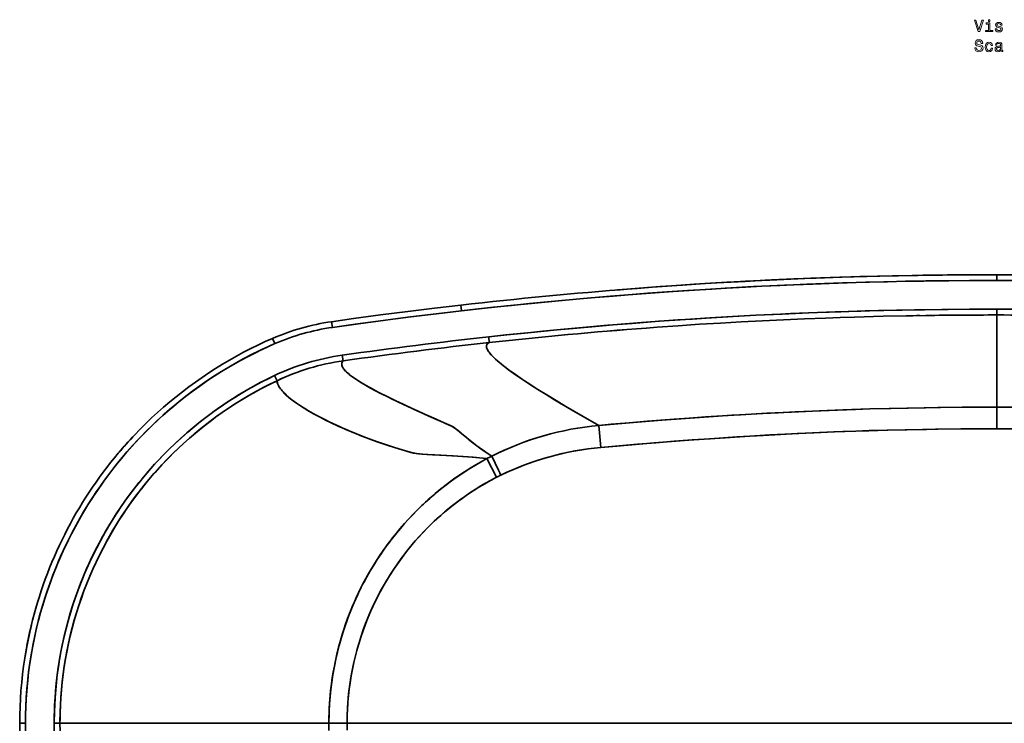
# Model space of a CAD drawing. Extents: x -255 to 3113, y -191 to 2291.
# Tile 2 of 6: x -255 to 601, y 420 to 1032. Entities that reach past the tile are written whole.
import ezdxf

# ---------------------------------------------------------------- set-up
doc = ezdxf.new("R2010")
doc.units = 0

msp = doc.modelspace()

# ---------------------------------------------------------------- linework, layer by layer
at = {"color": 7, "lineweight": 35, "ltscale": 0.125}
for p, q in [((594.5, 805.49), (594.5, 810.49)), ((594.5, 805.49), (594.5, 810.49)), ((16.51, 764.7), (15.81, 769.65)), ((16.51, 764.7), (15.81, 769.65))]:
    msp.add_line(p, q, dxfattribs=at)
at = {"color": 7, "lineweight": 35, "ltscale": 0.124999}
for p, q in [((128.93, 779.11), (128.36, 784.07)), ((128.93, 779.11), (128.36, 784.07)), ((-33.46, 750.6), (-35.45, 755.19))]:
    msp.add_line(p, q, dxfattribs=at)
at = {"color": 7, "lineweight": 35, "ltscale": 0.124998}
msp.add_line((594.5, 775.49), (594.5, 780.49), dxfattribs=at)
msp.add_line((594.5, 775.49), (594.5, 780.49), dxfattribs=at)
at = {"color": 7, "lineweight": 35}
for p, q in [((594.5, 775.49), (594.5, 695.34)), ((594.5, 775.49), (594.5, 695.34)), ((-220.44, 420.5), (13.48, 420.5)), ((-220.44, 420.5), (13.48, 420.5)), ((29.29, 420.5), (1159.71, 420.5)), ((1159.71, 420.5), (29.29, 420.5))]:
    msp.add_line(p, q, dxfattribs=at)
at = {"color": 7, "lineweight": 35, "ltscale": 0.124994}
for p, q in [((-33.46, 750.6), (-35.45, 755.19)), ((-250.48, 420.5), (-255.47, 420.5)), ((-250.48, 420.5), (-255.47, 420.5))]:
    msp.add_line(p, q, dxfattribs=at)
at = {"color": 7, "lineweight": 35, "ltscale": 0.124921}
msp.add_line((153.01, 751.54), (152.47, 756.51), dxfattribs=at)
msp.add_line((153.01, 751.54), (152.47, 756.51), dxfattribs=at)
at = {"color": 7, "lineweight": 35, "ltscale": 0.124483}
msp.add_line((25.78, 735.59), (25.08, 740.52), dxfattribs=at)
at = {"color": 7, "lineweight": 35, "ltscale": 0.124482}
msp.add_line((25.08, 740.52), (25.78, 735.59), dxfattribs=at)
at = {"color": 7, "lineweight": 35, "ltscale": 0.124501}
msp.add_line((-31.6, 718.38), (-33.73, 722.88), dxfattribs=at)
at = {"color": 7, "lineweight": 35, "ltscale": 0.124502}
msp.add_line((-31.6, 718.38), (-33.73, 722.88), dxfattribs=at)
at = {"color": 7, "lineweight": 35, "ltscale": 0.470345}
msp.add_line((594.5, 695.34), (594.5, 676.53), dxfattribs=at)
msp.add_line((594.5, 695.34), (594.5, 676.53), dxfattribs=at)
at = {"color": 7, "lineweight": 35, "ltscale": 0.482739}
msp.add_line((248.12, 679.54), (249.87, 660.31), dxfattribs=at)
msp.add_line((248.12, 679.54), (249.87, 660.31), dxfattribs=at)
at = {"color": 7, "lineweight": 35, "ltscale": 0.455187}
msp.add_line((159.26, 634.43), (150.92, 650.62), dxfattribs=at)
at = {"color": 7, "lineweight": 35, "ltscale": 0.455194}
msp.add_line((150.92, 650.62), (159.26, 634.43), dxfattribs=at)
at = {"color": 7, "lineweight": 35, "ltscale": 0.124965}
msp.add_line((-220.44, 420.5), (-225.44, 420.5), dxfattribs=at)
msp.add_line((-220.44, 420.5), (-225.44, 420.5), dxfattribs=at)
at = {"color": 7, "lineweight": 35, "ltscale": 0.395374}
msp.add_line((13.48, 420.5), (29.29, 420.5), dxfattribs=at)
msp.add_line((13.48, 420.5), (29.29, 420.5), dxfattribs=at)
at = {"color": 7, "lineweight": 13}
for points in [[(581.34, 1031.88), (578.84, 1023.37), (576.26, 1031.88), (574.89, 1031.88), (578.12, 1021.87), (579.56, 1021.87), (582.71, 1031.88)], [(588.4, 1022.93), (588.4, 1029.35), (585.15, 1029.35), (585.15, 1028.27), (587.14, 1028.27), (587.14, 1022.93), (584.54, 1022.93), (584.54, 1021.87), (591.03, 1021.87), (591.03, 1022.93)], [(588.45, 1032.21), (587.11, 1032.21), (587.11, 1030.77), (588.45, 1030.77)], [(596.99, 1026.38), (595.77, 1026.67), (594.86, 1027), (594.56, 1027.68), (594.64, 1028.15), (594.95, 1028.5), (595.44, 1028.71), (596.14, 1028.8), (596.82, 1028.71), (597.35, 1028.45), (597.7, 1028.06), (597.84, 1027.55), (599.08, 1027.55), (599.08, 1027.57), (598.87, 1028.51), (598.28, 1029.25), (597.35, 1029.71), (596.14, 1029.88), (594.92, 1029.71), (594.02, 1029.23), (593.46, 1028.53), (593.29, 1027.63), (593.42, 1026.77), (593.82, 1026.16), (594.49, 1025.73), (595.45, 1025.43), (596.86, 1025.08), (597.73, 1024.72), (597.96, 1024.43), (598.04, 1024), (597.91, 1023.47), (597.57, 1023.06), (597.01, 1022.81), (596.26, 1022.72), (595.47, 1022.81), (594.89, 1023.11), (594.5, 1023.6), (594.34, 1024.28), (593.12, 1024.28), (593.32, 1023.12), (593.91, 1022.29), (594.85, 1021.78), (596.14, 1021.59), (597.5, 1021.78), (598.49, 1022.29), (599.1, 1023.09), (599.31, 1024.15), (599.15, 1025.05), (598.71, 1025.67), (597.97, 1026.08)], [(576.56, 1007.89), (575.25, 1007.89), (575.54, 1006.36), (576.26, 1005.24), (577.37, 1004.56), (578.87, 1004.32), (580.35, 1004.55), (581.46, 1005.18), (582.17, 1006.18), (582.43, 1007.49), (582.21, 1008.67), (581.6, 1009.43), (580.62, 1009.94), (579.31, 1010.31), (578.19, 1010.59), (577.45, 1010.9), (577.04, 1011.36), (576.91, 1012.08), (577.04, 1012.73), (577.41, 1013.22), (577.99, 1013.55), (578.78, 1013.67), (579.59, 1013.53), (580.22, 1013.14), (580.64, 1012.49), (580.84, 1011.61), (582.15, 1011.61), (582.15, 1011.64), (581.92, 1012.99), (581.24, 1014), (580.18, 1014.64), (578.74, 1014.85), (577.44, 1014.64), (576.43, 1014.03), (575.78, 1013.09), (575.55, 1011.88), (575.74, 1010.8), (576.29, 1010.07), (577.15, 1009.58), (578.33, 1009.2), (579.5, 1008.87), (580.38, 1008.55), (580.91, 1008.09), (581.1, 1007.34), (580.93, 1006.58), (580.48, 1006), (579.8, 1005.64), (578.92, 1005.53), (577.94, 1005.69), (577.19, 1006.15), (576.72, 1006.9)], [(589.46, 1009.76), (590.71, 1009.76), (590.45, 1010.92), (589.83, 1011.83), (588.87, 1012.39), (587.61, 1012.6), (586.23, 1012.32), (585.18, 1011.51), (584.51, 1010.2), (584.28, 1008.44), (584.5, 1006.7), (585.15, 1005.4), (586.17, 1004.59), (587.57, 1004.32), (588.81, 1004.53), (589.77, 1005.14), (590.44, 1006.09), (590.72, 1007.36), (589.51, 1007.36), (589.3, 1006.55), (588.89, 1005.95), (588.32, 1005.57), (587.61, 1005.46), (586.73, 1005.64), (586.1, 1006.22), (585.71, 1007.16), (585.58, 1008.48), (585.71, 1009.78), (586.11, 1010.72), (586.76, 1011.29), (587.61, 1011.49), (588.36, 1011.36), (588.92, 1011.03), (589.3, 1010.49)], [(597.8, 1005.6), (597.8, 1005.56), (597.87, 1005.07), (598.09, 1004.72), (599, 1004.45), (599.7, 1004.56), (599.7, 1005.54), (599.4, 1005.5), (599, 1005.69), (598.92, 1006.26), (598.92, 1010.27), (598.75, 1011.29), (598.25, 1012.01), (597.37, 1012.45), (596.13, 1012.6), (594.92, 1012.43), (594.02, 1011.94), (593.46, 1011.18), (593.28, 1010.17), (593.28, 1010.08), (594.41, 1010.08), (594.51, 1010.69), (594.83, 1011.12), (595.35, 1011.38), (596.09, 1011.48), (596.79, 1011.41), (597.3, 1011.19), (597.6, 1010.82), (597.7, 1010.3), (597.64, 1009.69), (597.41, 1009.39), (596.83, 1009.25), (595.75, 1009.13), (594.51, 1008.87), (593.64, 1008.41), (593.12, 1007.69), (592.96, 1006.62), (593.1, 1005.67), (593.55, 1004.97), (594.27, 1004.52), (595.26, 1004.36), (596.6, 1004.66)], [(597.66, 1007.3), (597.48, 1006.55), (597.02, 1005.98), (596.33, 1005.6), (595.48, 1005.47), (594.93, 1005.54), (594.54, 1005.77), (594.3, 1006.18), (594.23, 1006.74), (594.28, 1007.24), (594.51, 1007.6), (595.44, 1008.01), (596.6, 1008.18), (597.66, 1008.53)]]:
    msp.add_lwpolyline(points, close=True, dxfattribs=at)
at = {"color": 7, "lineweight": 35}
for points in [[(594.5, 805.49), (570.56, 805.42), (546.68, 805.22), (530.85, 805.01), (515.04, 804.75), (499.35, 804.42), (483.66, 804.04), (460.21, 803.35), (452.44, 803.09), (429.07, 802.23), (405.67, 801.23), (390.15, 800.49), (375.81, 799.75), (359.31, 798.84), (336.09, 797.44), (312.79, 795.91), (297.24, 794.81), (281.66, 793.65), (258.33, 791.8), (234.95, 789.81), (219.3, 788.4), (203.62, 786.93), (187.95, 785.4), (172.24, 783.81), (156.59, 782.16), (140.85, 780.45), (128.93, 779.11)], [(128.93, 779.11), (146.72, 781.09), (168.19, 783.39), (189.73, 785.58), (213.1, 787.83), (231.76, 789.52), (241.22, 790.35), (260.64, 791.99), (270.62, 792.79), (290.64, 794.32), (303.23, 795.24), (325.26, 796.75), (346.42, 798.08), (358.21, 798.78), (382.93, 800.12), (397.07, 800.82), (409.78, 801.41), (434.33, 802.43), (448.6, 802.96), (464.34, 803.48), (480.16, 803.94), (496.01, 804.34), (518.54, 804.81), (532.62, 805.04), (552.74, 805.29), (572.4, 805.43), (594.5, 805.49)], [(264.39, 797.31), (281.63, 798.66), (294.63, 799.63), (307.67, 800.57), (331.28, 802.15), (350.83, 803.36), (375.55, 804.74), (393.01, 805.63), (407.31, 806.31), (432.63, 807.37), (457.78, 808.27), (480.82, 808.96), (504.95, 809.55), (525.82, 809.94)], [(264.45, 797.31), (284.65, 798.89), (298.16, 799.89), (311.71, 800.85), (336.38, 802.47), (349.94, 803.3), (362.89, 804.05), (375.86, 804.76), (396.97, 805.83), (421.43, 806.92), (432.95, 807.38), (451.8, 808.07), (475.18, 808.81), (490.63, 809.22), (508.94, 809.63), (532.65, 810.04), (556.39, 810.32), (570.99, 810.43)], [(275.98, 798.23), (301.73, 800.15), (321.1, 801.5), (340.33, 802.75), (359.52, 803.9), (379.01, 804.97), (398.33, 805.94), (417.9, 806.81), (437.29, 807.59), (459.17, 808.34), (481.34, 808.99), (503.71, 809.52), (525.8, 809.94)], [(620.09, 805.42), (594.5, 805.49)], [(594.5, 805.49), (615.51, 805.44)], [(128.36, 784.07), (105.27, 781.38), (82.04, 778.53), (58.48, 775.5), (34.81, 772.31), (15.81, 769.65)], [(594.5, 780.49), (572.68, 780.44), (552.07, 780.29), (531.56, 780.04), (512.18, 779.71), (496.03, 779.37), (479.93, 778.96), (458.61, 778.32), (438.33, 777.61), (414.85, 776.65), (406.3, 776.27), (384.95, 775.23), (365.12, 774.16), (341.7, 772.77), (329.31, 771.98), (316.91, 771.14), (301.14, 770.03), (285.42, 768.86), (260.77, 766.9), (245.29, 765.59), (226.07, 763.88), (212.08, 762.58), (189.45, 760.38), (167.43, 758.11), (152.47, 756.51)], [(152.47, 756.51), (168.17, 758.19), (183.82, 759.81), (199.45, 761.36), (215.06, 762.86), (230.73, 764.3), (256.06, 766.5), (277.35, 768.23), (300.45, 769.98), (323.68, 771.6), (344.78, 772.96), (369.59, 774.41), (384.85, 775.22), (407.82, 776.34), (430.81, 777.32), (453.68, 778.16), (476.13, 778.85), (491.65, 779.26), (507.24, 779.61), (522.89, 779.9), (546.7, 780.23), (570.61, 780.43), (594.5, 780.49)], [(594.5, 780.49), (615.58, 780.44), (636.57, 780.29), (661.8, 779.97), (683.1, 779.58), (697.64, 779.26), (712.12, 778.88), (734.27, 778.19), (744.16, 777.85), (769.17, 776.87), (783.93, 776.21), (801.26, 775.37), (818.54, 774.46), (841.84, 773.11), (864.92, 771.63), (879.14, 770.65), (893.32, 769.63), (917.51, 767.77), (941.75, 765.76), (960.63, 764.09), (979.15, 762.37), (997.58, 760.57), (1020.65, 758.21), (1036.53, 756.51)], [(594.5, 780.49), (610.74, 780.46)], [(128.93, 779.11), (106.93, 776.54), (84.87, 773.84), (71.36, 772.13), (53.9, 769.85), (36.41, 767.48), (16.51, 764.7)], [(16.51, 764.7), (39.29, 767.88), (56.31, 770.17), (73.3, 772.38), (84.56, 773.8), (106.78, 776.52), (128.93, 779.11)], [(546.14, 775.22), (520.99, 774.87), (495.65, 774.36), (470.63, 773.69), (458.1, 773.3), (445.46, 772.87), (427.13, 772.17), (408.85, 771.38), (390.47, 770.5), (372.2, 769.55), (354.06, 768.51), (335.71, 767.38), (317.33, 766.16), (299, 764.86), (289.46, 764.15)], [(-35.45, 755.19), (-41.86, 752.34), (-48.22, 749.37), (-54.52, 746.27), (-60.76, 743.05), (-66.94, 739.72), (-73.06, 736.26), (-79.11, 732.68), (-85.1, 728.99), (-91.01, 725.18), (-96.86, 721.26), (-102.63, 717.22), (-108.32, 713.07), (-113.93, 708.81), (-119.46, 704.45), (-124.9, 699.98), (-130.25, 695.41), (-135.52, 690.73), (-140.69, 685.96), (-145.76, 681.09), (-150.75, 676.12), (-155.63, 671.06), (-160.42, 665.89), (-165.12, 660.64), (-169.71, 655.29), (-173.09, 651.22), (-176.41, 647.1), (-179.67, 642.93), (-182.87, 638.71), (-186.01, 634.45), (-189.09, 630.14), (-192.1, 625.79), (-195.05, 621.39), (-197.94, 616.96), (-200.76, 612.48), (-203.52, 607.96), (-206.21, 603.4), (-208.83, 598.8), (-211.39, 594.16), (-213.89, 589.48), (-216.31, 584.77), (-218.67, 580.01), (-220.96, 575.23), (-223.18, 570.4), (-225.33, 565.54), (-227.41, 560.65), (-229.42, 555.73), (-231.36, 550.78), (-233.23, 545.81), (-235.02, 540.81), (-236.74, 535.78), (-238.38, 530.73), (-239.95, 525.66), (-241.45, 520.56), (-242.87, 515.44), (-244.22, 510.3), (-245.5, 505.14), (-247.08, 498.22), (-248.53, 491.27), (-249.84, 484.29), (-251.02, 477.27), (-252.06, 470.23), (-252.96, 463.17), (-253.73, 456.09), (-254.36, 448.99), (-254.85, 441.88), (-255.2, 434.76), (-255.41, 427.63), (-255.48, 420.5)], [(-33.46, 750.6), (-40.32, 747.55), (-47.11, 744.35), (-53.83, 741.02), (-60.48, 737.54), (-67.06, 733.93), (-73.57, 730.17), (-79.99, 726.29), (-86.34, 722.26), (-92.6, 718.11), (-98.78, 713.82), (-104.86, 709.41), (-110.86, 704.87), (-116.75, 700.21), (-121.54, 696.27), (-126.26, 692.25), (-130.91, 688.15), (-136.39, 683.13), (-141.77, 678), (-147.03, 672.76), (-152.2, 667.41), (-157.25, 661.95), (-162.18, 656.39), (-167.01, 650.73), (-171.72, 644.97), (-176.3, 639.1), (-180.77, 633.15), (-184.39, 628.12), (-187.93, 623.03), (-191.38, 617.88), (-195.32, 611.75), (-199.14, 605.53), (-202.84, 599.24), (-206.4, 592.87), (-209.84, 586.43), (-213.15, 579.91), (-216.32, 573.33), (-219.04, 567.43), (-221.64, 561.47), (-224.14, 555.46), (-226.53, 549.41), (-228.81, 543.33), (-231.13, 536.76), (-233.32, 530.16), (-235.38, 523.51), (-237.31, 516.83), (-239.11, 510.1), (-240.78, 503.34), (-242.32, 496.55), (-243.73, 489.73), (-245.01, 482.88), (-246.16, 476), (-247.17, 469.11), (-248.04, 462.2), (-248.79, 455.28), (-249.39, 448.34), (-249.87, 441.39), (-250.2, 434.43), (-250.41, 427.47), (-250.48, 420.5)], [(-250.48, 420.5), (-250.4, 427.98), (-250.16, 435.46), (-249.77, 442.93), (-249.23, 450.39), (-248.53, 457.84), (-247.67, 465.27), (-246.66, 472.68), (-245.5, 480.06), (-244.18, 487.42), (-242.71, 494.74), (-241.09, 502.02), (-239.32, 509.27), (-237.58, 515.86), (-235.71, 522.4), (-233.71, 528.91), (-231.59, 535.39), (-229.36, 541.82), (-227.21, 547.63), (-224.97, 553.4), (-222.63, 559.13), (-219.77, 565.78), (-216.78, 572.36), (-213.66, 578.88), (-210.41, 585.34), (-207.03, 591.72), (-203.52, 598.04), (-199.89, 604.28), (-196.14, 610.45), (-192.26, 616.53), (-188.84, 621.7), (-185.32, 626.8), (-181.72, 631.85), (-178.03, 636.83), (-173.68, 642.48), (-169.22, 648.05), (-164.65, 653.52), (-159.98, 658.91), (-155.2, 664.19), (-150.32, 669.38), (-145.34, 674.47), (-140.26, 679.47), (-135.08, 684.35), (-129.8, 689.14), (-125.14, 693.22), (-120.4, 697.22), (-115.59, 701.14), (-110.1, 705.45), (-104.53, 709.66), (-98.88, 713.75), (-93.15, 717.74), (-87.34, 721.61), (-81.47, 725.37), (-75.52, 729.01), (-69.5, 732.54), (-63.42, 735.95), (-57.28, 739.24), (-51.07, 742.41), (-44.81, 745.45), (-39.16, 748.08), (-33.46, 750.6)], [(153.01, 751.54), (152.19, 751.1), (151.84, 750.86), (151.53, 750.6), (151.26, 750.32), (151.03, 750.02), (150.79, 749.6), (150.62, 749.15), (150.52, 748.67), (150.49, 748.28), (150.51, 747.89), (150.65, 747.04), (150.92, 746.24), (151.3, 745.39), (151.81, 744.49), (152.27, 743.78), (152.8, 743.04), (154.07, 741.48), (155.42, 740), (156.98, 738.43), (158.76, 736.78), (160.23, 735.48), (161.81, 734.13), (165.32, 731.3), (167.64, 729.51), (170.12, 727.66), (172.87, 725.67), (175.79, 723.61), (181.98, 719.37), (188.79, 714.89), (195.33, 710.71), (202.33, 706.36), (209.76, 701.83), (215.61, 698.33), (221.68, 694.74), (234.49, 687.3), (248.12, 679.54)], [(153.01, 751.54), (152.55, 751.31), (152.14, 751.07), (151.67, 750.72), (151.27, 750.33), (150.96, 749.91), (150.72, 749.45), (150.57, 748.96), (150.5, 748.43), (150.5, 748.03), (150.54, 747.61), (150.63, 747.14), (150.77, 746.65), (151.12, 745.77), (151.6, 744.84), (152.23, 743.84), (152.79, 743.06), (153.43, 742.25), (154.93, 740.52), (156.52, 738.88), (158.35, 737.14), (160.42, 735.31), (162.12, 733.87), (163.95, 732.38), (168, 729.24), (171.74, 726.48), (175.81, 723.59), (180.21, 720.56), (183.72, 718.21), (187.41, 715.78), (195.32, 710.73), (202.91, 706), (211.01, 701.08), (219.6, 695.96), (226, 692.21), (232.63, 688.37), (240.24, 684), (248.12, 679.54)], [(155.09, 652.8), (151.26, 655.3), (147.52, 657.86), (144.18, 660.26), (140.95, 662.67), (137.82, 665.1), (133.39, 668.69), (130.46, 671.14), (127.61, 673.54), (126.2, 674.69), (124.27, 676.22), (123.3, 676.94), (122.48, 677.5), (121.66, 678.03), (120.3, 678.79), (119.2, 679.31), (117.65, 680), (100.53, 687.61), (91.08, 691.85), (82.07, 695.97), (73.54, 699.96), (67.49, 702.87), (61.75, 705.7), (57.88, 707.66), (54.2, 709.57), (49.56, 712.07), (45.26, 714.48), (41.32, 716.82), (37.75, 719.07), (36.01, 720.23), (34.38, 721.37), (33.05, 722.35), (31.81, 723.3), (30.68, 724.22), (29.65, 725.12), (28.8, 725.9), (28.03, 726.67), (27.07, 727.72), (26.27, 728.74), (25.63, 729.73), (25.15, 730.68), (24.83, 731.59), (24.73, 732.03), (24.68, 732.46), (24.67, 733.03), (24.74, 733.58), (24.89, 734.11), (25.04, 734.49), (25.24, 734.86), (25.49, 735.23), (25.78, 735.59)], [(25.78, 735.59), (25.32, 734.99), (24.99, 734.36), (24.77, 733.7), (24.67, 733), (24.7, 732.27), (24.77, 731.82), (24.9, 731.35), (25.08, 730.84), (25.31, 730.33), (25.9, 729.28), (26.33, 728.66), (26.82, 728.03), (27.42, 727.33), (28.1, 726.6), (29.6, 725.16), (31.36, 723.66), (32.67, 722.63), (34.09, 721.58), (35.67, 720.47), (37.37, 719.32), (41.06, 716.98), (45.2, 714.52), (49.67, 712), (54.56, 709.38), (59.85, 706.66), (64.07, 704.54), (68.5, 702.38), (77.99, 697.86), (87.05, 693.68), (93.42, 690.8), (106.89, 684.78), (118.15, 679.78), (119.56, 679.15), (120.93, 678.46), (122.4, 677.56), (123.98, 676.44), (125.63, 675.15), (126.78, 674.22), (129.19, 672.21), (132.79, 669.19), (134.67, 667.64), (137.55, 665.32), (139.81, 663.55), (142.1, 661.8), (144.42, 660.07), (146.77, 658.38), (150.92, 655.53), (155.09, 652.8)], [(-33.73, 722.88), (-40.01, 719.83), (-46.22, 716.65), (-52.36, 713.34), (-58.44, 709.9), (-64.45, 706.33), (-70.38, 702.64), (-75.4, 699.38), (-80.36, 696.03), (-85.25, 692.6), (-90.09, 689.07), (-94.86, 685.47), (-99.56, 681.78), (-104.86, 677.46), (-110.06, 673.03), (-115.18, 668.5), (-120.2, 663.86), (-125.14, 659.12), (-129.97, 654.28), (-134.71, 649.34), (-138.09, 645.68), (-141.42, 641.97), (-144.69, 638.22), (-147.91, 634.41), (-151.07, 630.56), (-154.18, 626.66), (-158.42, 621.13), (-162.55, 615.51), (-166.56, 609.81), (-170.46, 604.02), (-174.23, 598.14), (-177.88, 592.2), (-180.41, 587.9), (-182.87, 583.58), (-185.27, 579.21), (-188.46, 573.17), (-191.52, 567.07), (-194.45, 560.91), (-197.26, 554.69), (-199.94, 548.41), (-202.49, 542.07), (-204.92, 535.68), (-207.22, 529.21), (-209.4, 522.69), (-211.44, 516.12), (-213.34, 509.51), (-215.11, 502.86), (-216.74, 496.17), (-218.23, 489.45), (-219.59, 482.69), (-220.8, 475.91), (-221.88, 469.1), (-222.81, 462.26), (-223.61, 455.41), (-224.26, 448.54), (-224.71, 442.59), (-225.05, 436.64), (-225.29, 430.68), (-225.36, 427.7), (-225.44, 420.5)], [(-225.44, 420.5), (-225.43, 422.73), (-225.32, 429.44), (-225.07, 436.15), (-224.69, 442.85), (-224.17, 449.54), (-223.52, 456.21), (-222.74, 462.87), (-221.82, 469.52), (-220.77, 476.13), (-219.58, 482.73), (-218.17, 489.77), (-216.6, 496.77), (-214.88, 503.74), (-213.02, 510.66), (-211.01, 517.54), (-208.85, 524.38), (-206.54, 531.16), (-204.1, 537.89), (-201.51, 544.57), (-198.77, 551.18), (-195.9, 557.74), (-192.89, 564.23), (-189.74, 570.65), (-186.46, 577.01), (-183.03, 583.29), (-180.26, 588.16), (-177.41, 592.98), (-174.48, 597.75), (-171.46, 602.48), (-167.74, 608.08), (-163.91, 613.61), (-159.96, 619.06), (-155.91, 624.43), (-151.76, 629.71), (-147.5, 634.91), (-143.62, 639.46), (-139.66, 643.94), (-135.63, 648.36), (-130.6, 653.64), (-125.45, 658.81), (-120.2, 663.87), (-114.84, 668.81), (-109.37, 673.63), (-103.8, 678.33), (-98.14, 682.91), (-92.37, 687.36), (-87.87, 690.7), (-83.31, 693.97), (-78.7, 697.16), (-74.03, 700.28), (-68.47, 703.85), (-62.84, 707.3), (-57.14, 710.65), (-51.37, 713.88), (-45.55, 717), (-39.67, 720), (-33.73, 722.88)], [(-31.6, 718.38), (-37.7, 715.42), (-43.74, 712.33), (-49.71, 709.11), (-55.63, 705.77), (-61.47, 702.31), (-67.24, 698.73), (-72.93, 695.04), (-76.63, 692.55), (-80.29, 690.01), (-83.91, 687.42), (-87.5, 684.79), (-92.75, 680.8), (-97.92, 676.71), (-103.01, 672.51), (-108.01, 668.21), (-112.93, 663.81), (-117.76, 659.32), (-122.5, 654.73), (-127.14, 650.04), (-131.7, 645.26), (-135.71, 640.88), (-138.67, 637.56), (-141.58, 634.19), (-146.02, 628.88), (-150.34, 623.47), (-154.56, 617.97), (-158.76, 612.23), (-162.85, 606.4), (-166.81, 600.48), (-170.64, 594.47), (-174.34, 588.38), (-177.32, 583.26), (-180.21, 578.08), (-183, 572.84), (-186.08, 566.82), (-189.02, 560.72), (-191.85, 554.57), (-194.54, 548.36), (-197.11, 542.1), (-199.55, 535.78), (-201.86, 529.42), (-204.04, 523), (-206.09, 516.54), (-208, 510.04), (-209.78, 503.5), (-211.43, 496.92), (-212.94, 490.3), (-214.31, 483.65), (-215.55, 476.95), (-216.66, 470.23), (-217.62, 463.48), (-218.44, 456.71), (-219.12, 449.93), (-219.66, 443.13), (-220.06, 436.31), (-220.32, 429.5), (-220.44, 422.67), (-220.44, 420.5)], [(-31.6, 718.38), (-37.82, 715.35), (-43.99, 712.19), (-50.09, 708.91), (-56.12, 705.49), (-62.07, 701.94), (-67.96, 698.28), (-73.76, 694.49), (-79.48, 690.58), (-85.11, 686.55), (-88.69, 683.9), (-92.23, 681.21), (-97.47, 677.07), (-102.63, 672.83), (-107.7, 668.48), (-112.69, 664.03), (-117.04, 660), (-121.32, 655.88), (-125.53, 651.69), (-129.66, 647.42), (-133.71, 643.08), (-137.68, 638.67), (-141.58, 634.19), (-145.39, 629.64), (-149.64, 624.37), (-153.78, 619), (-157.81, 613.55), (-161.74, 608.01), (-165.55, 602.4), (-169.24, 596.7), (-172.81, 590.93), (-176.34, 584.97), (-179.73, 578.95), (-183, 572.85), (-186.08, 566.81), (-189.03, 560.71), (-191.86, 554.56), (-194.55, 548.34), (-197.12, 542.07), (-199.57, 535.74), (-201.88, 529.37), (-204.07, 522.91), (-206.13, 516.4), (-208.05, 509.86), (-209.84, 503.27), (-211.49, 496.64), (-213.01, 489.98), (-214.39, 483.28), (-215.62, 476.55), (-216.72, 469.8), (-217.68, 463.03), (-218.49, 456.23), (-219.17, 449.42), (-219.7, 442.59), (-220.04, 436.68), (-220.28, 430.76), (-220.41, 424.85), (-220.44, 420.5)], [(150.92, 650.62), (144.51, 651.27), (138.01, 651.85), (129.76, 652.48), (121.46, 653.02), (116.16, 653.32), (105.69, 653.87), (99.49, 654.22), (94.32, 654.58), (92.25, 654.76), (89.31, 655.11), (88, 655.31), (86.82, 655.54), (85.52, 655.86), (84.8, 656.05), (80.94, 657.13), (77.16, 658.23), (69.79, 660.48), (62.69, 662.8), (55.85, 665.16), (49.26, 667.54), (42.13, 670.26), (35.32, 672.98), (28.83, 675.7), (22.67, 678.42), (16.82, 681.11), (11.12, 683.87), (5.76, 686.59), (0.76, 689.27), (-3.88, 691.9), (-8.16, 694.47), (-12.08, 696.98), (-15.64, 699.43), (-17.28, 700.62), (-18.82, 701.8), (-21.34, 703.83), (-23.56, 705.79), (-25.51, 707.68), (-27.16, 709.49), (-27.9, 710.38), (-28.56, 711.24), (-29.14, 712.06), (-29.65, 712.86), (-30.36, 714.12), (-30.9, 715.32), (-31.28, 716.43), (-31.51, 717.46), (-31.6, 718.38)], [(-31.6, 718.38), (-31.53, 717.65), (-31.39, 716.85), (-31.14, 715.99), (-30.73, 714.89), (-30.16, 713.73), (-29.43, 712.51), (-28.55, 711.23), (-27.89, 710.36), (-27.15, 709.48), (-26.32, 708.54), (-25.41, 707.59), (-23.42, 705.65), (-22.23, 704.59), (-20.96, 703.51), (-19.54, 702.36), (-18.03, 701.19), (-14.84, 698.86), (-11.33, 696.48), (-7.5, 694.06), (-4.23, 692.1), (-0.77, 690.12), (2.88, 688.11), (5.74, 686.6), (8.69, 685.08), (14.89, 682.03), (21.48, 678.95), (28.43, 675.88), (35.02, 673.11), (41.89, 670.35), (49.03, 667.63), (56.46, 664.94), (64.17, 662.31), (70.61, 660.22), (77.24, 658.2), (84.05, 656.25), (85.09, 655.97), (87.03, 655.5), (88.1, 655.29), (89.81, 655.04), (91.45, 654.84), (94.89, 654.53), (98.53, 654.28), (103.58, 653.99), (115.47, 653.36), (125.29, 652.78), (130.2, 652.45), (138.87, 651.78), (147.46, 650.98), (150.92, 650.62)], [(594.5, 695.34), (585.57, 695.33), (564.3, 695.23), (543.18, 695.02), (532.47, 694.87), (517.27, 694.6), (502.14, 694.27), (483.87, 693.78), (460.57, 693.02), (440.2, 692.23), (427.93, 691.7), (415.72, 691.14), (394.35, 690.05), (371.35, 688.75), (363.99, 688.3), (343.99, 687.02), (323.77, 685.63), (302.93, 684.09), (285.28, 682.7), (264.75, 681), (248.12, 679.54)], [(248.12, 679.54), (258.93, 680.49), (274.68, 681.84), (290.48, 683.12), (313.82, 684.91), (326.78, 685.85), (341.09, 686.83), (355.84, 687.79), (370.65, 688.71), (390.8, 689.86), (404.14, 690.56), (419.03, 691.29), (434, 691.97), (455.83, 692.85), (471.64, 693.4), (483.86, 693.78), (500.88, 694.23), (516.04, 694.57), (531.3, 694.85), (545.32, 695.05), (566.71, 695.25), (588.28, 695.33), (594.5, 695.34)], [(594.5, 695.34), (615.68, 695.29), (633.17, 695.16), (652.59, 694.93), (672.05, 694.59), (685.29, 694.3), (704.42, 693.8), (716.6, 693.42), (728.74, 693.01), (750.55, 692.16), (762.62, 691.63), (775.1, 691.05), (787.56, 690.42), (801.65, 689.67), (817.88, 688.73), (834.04, 687.74), (857.54, 686.17), (874.51, 684.96), (897.4, 683.21), (908.32, 682.33), (932.33, 680.3), (940.88, 679.54)], [(594.5, 695.34), (615.31, 695.29), (632.5, 695.17), (655.75, 694.88), (669.73, 694.64), (683.35, 694.35), (704.26, 693.8), (728.12, 693.03), (738.36, 692.65), (754.46, 691.99), (774.1, 691.1), (793.74, 690.1), (806.3, 689.41), (820.32, 688.59), (834.27, 687.72), (855.47, 686.32), (880.98, 684.48), (895.61, 683.35), (906.78, 682.46), (931.91, 680.33), (940.88, 679.54)], [(594.5, 676.53), (578.44, 676.5), (563.11, 676.41), (541.18, 676.19), (533.21, 676.07), (516.02, 675.76), (498.93, 675.36), (483.17, 674.91), (460.38, 674.13), (453.19, 673.85), (435.27, 673.09), (420.83, 672.41), (406.14, 671.66), (391.16, 670.83), (368.33, 669.46), (345.23, 667.94), (329.58, 666.84), (313.7, 665.66), (297.8, 664.41), (281.81, 663.1), (265.88, 661.74), (249.87, 660.31)], [(594.5, 676.53), (587, 676.52), (565.01, 676.43), (543.18, 676.21), (529.69, 676.02), (514.65, 675.73), (499.7, 675.38), (483.42, 674.92), (471.89, 674.55), (452.75, 673.83), (433.99, 673.03), (416.29, 672.18), (396.92, 671.16), (375.28, 669.89), (353.67, 668.51), (339.83, 667.57), (326.41, 666.61), (311.4, 665.48), (296.39, 664.3), (280.06, 662.96), (263.8, 661.56), (249.87, 660.31)], [(939.13, 660.31), (932.14, 660.94), (907.24, 663.1), (891.34, 664.4), (867.49, 666.24), (843.89, 667.93), (823.07, 669.31), (802.13, 670.59), (783.56, 671.62), (761.66, 672.72), (754.45, 673.06), (732.91, 673.97), (727.5, 674.17), (704.72, 674.95), (697.68, 675.15), (680.22, 675.6), (662.64, 675.96), (641.32, 676.27), (626.62, 676.41), (610.6, 676.5), (594.5, 676.53)], [(594.5, 676.53), (616.8, 676.47), (633.68, 676.35), (652.88, 676.12), (662.46, 675.96), (680.2, 675.6), (697.81, 675.15), (704.05, 674.97), (726.84, 674.2), (749.31, 673.29), (761.47, 672.73), (773.99, 672.12), (786.49, 671.46), (803.98, 670.48), (818.76, 669.58), (833.48, 668.64), (858.66, 666.89), (879.27, 665.35), (898.84, 663.79), (909.76, 662.89), (933.45, 660.82), (939.13, 660.31)], [(249.87, 660.31), (244.44, 659.75), (239.02, 659.08), (233.65, 658.3), (228.31, 657.4), (223.03, 656.4), (218.24, 655.38), (213.5, 654.28), (208.79, 653.1), (204.13, 651.83), (198.5, 650.17), (192.93, 648.39), (187.97, 646.69), (183.09, 644.9), (178.29, 643.02), (173.12, 640.88), (168.04, 638.65), (163.04, 636.32)], [(150.92, 650.62), (145.94, 647.89), (141.01, 645.06), (136.15, 642.11), (131.35, 639.05), (126.61, 635.89), (121.93, 632.61), (117.32, 629.23), (115.76, 628.04), (111.66, 624.84), (106.89, 620.95), (105.5, 619.78), (101.33, 616.17), (99.93, 614.93), (95.74, 611.08), (94.33, 609.75), (90.44, 605.96), (86.62, 602.09), (82.89, 598.13), (79.23, 594.1), (75.66, 589.98), (72.16, 585.79), (68.86, 581.64), (66.1, 578.05), (63.97, 575.17), (61.32, 571.49), (58.81, 567.87), (55.57, 563), (52.45, 558.06), (49.43, 553.05), (46.53, 547.97), (43.74, 542.82), (43.13, 541.65), (40.19, 535.84), (38.52, 532.36), (36.86, 528.77), (34.27, 522.87), (31.96, 517.24), (29.78, 511.55), (27.73, 505.81), (25.81, 500.01), (24.02, 494.16), (22.37, 488.27), (20.85, 482.29), (19.47, 476.27), (18.23, 470.23), (17.28, 465.04), (16.45, 459.92), (15.74, 454.9), (14.99, 448.63), (14.61, 444.91), (14.29, 441.11), (14.08, 438.32), (13.77, 433), (13.57, 427.68), (13.48, 422.35), (13.48, 420.5)], [(13.48, 420.5), (13.51, 424.7), (13.69, 431.04), (14.02, 437.38), (14.5, 443.7), (15.14, 450), (15.92, 456.27), (16.86, 462.52), (17.92, 468.61), (19.13, 474.67), (20.47, 480.7), (21.95, 486.68), (23.57, 492.61), (25.33, 498.5), (27.23, 504.34), (29.25, 510.13), (31.41, 515.86), (32.88, 519.53), (34.4, 523.18), (35.98, 526.81), (37.61, 530.42), (39.3, 534), (41.63, 538.73), (42.82, 541.07), (45.66, 546.4), (48.62, 551.65), (51.7, 556.84), (54.89, 561.94), (58.2, 566.97), (61.61, 571.91), (65.14, 576.76), (67.53, 579.93), (71.33, 584.75), (75.23, 589.48), (79.24, 594.11), (82.76, 597.99), (86.35, 601.8), (90.01, 605.53), (93.76, 609.2), (97.57, 612.78), (101.16, 616.02), (105.99, 620.2), (110.93, 624.26), (115.96, 628.19), (119.09, 630.54), (122.25, 632.84), (126.88, 636.08), (131.58, 639.2), (136.33, 642.22), (141.14, 645.13), (146, 647.93), (150.92, 650.62)], [(159.26, 634.43), (154.1, 631.68), (148.99, 628.81), (143.96, 625.81), (138.99, 622.68), (134.1, 619.42), (129.27, 616.04), (124.52, 612.53), (119.85, 608.9), (115.27, 605.15), (112.39, 602.69), (109.54, 600.19), (105.16, 596.17), (100.88, 592.05), (96.7, 587.81), (92.62, 583.47), (88.64, 579.02), (84.77, 574.47), (81.01, 569.81), (78.68, 566.81), (76.4, 563.77), (73.08, 559.16), (69.87, 554.47), (66.76, 549.69), (63.77, 544.84), (60.89, 539.91), (58.12, 534.92), (55.91, 530.71), (53.78, 526.46), (51.73, 522.16), (49.78, 517.83), (47.43, 512.31), (45.22, 506.74), (43.14, 501.1), (41.21, 495.42), (39.41, 489.68), (37.76, 483.89), (36.25, 478.05), (34.89, 472.18), (33.67, 466.27), (32.6, 460.32), (31.67, 454.34), (30.9, 448.34), (30.35, 443.07), (29.91, 437.78), (29.59, 432.49), (29.38, 427.19), (29.29, 421.88), (29.29, 420.5)], [(159.26, 634.43), (154.51, 631.91), (149.81, 629.28), (145.16, 626.54), (140.58, 623.7), (136.05, 620.74), (131.58, 617.68), (127.17, 614.51), (123.81, 611.99), (120.49, 609.41), (117.22, 606.76), (113.98, 604.06), (110.8, 601.3), (107.67, 598.49), (103.37, 594.47), (99.17, 590.34), (95.07, 586.1), (91.07, 581.76), (87.17, 577.31), (83.37, 572.77), (81, 569.8), (78.67, 566.8), (75.65, 562.75), (72.71, 558.62), (69.85, 554.44), (67.08, 550.19), (64.4, 545.89), (61.81, 541.53), (59.32, 537.11), (56.92, 532.65), (54.61, 528.13), (52.39, 523.57), (49.94, 518.21), (47.62, 512.78), (45.43, 507.3), (43.38, 501.76), (41.45, 496.17), (39.67, 490.53), (38.02, 484.84), (36.51, 479.11), (35.14, 473.33), (33.91, 467.52), (32.83, 461.68), (31.88, 455.8), (31.13, 450.21), (30.5, 444.61), (30, 438.99), (29.63, 433.36), (29.4, 427.71), (29.3, 422.07), (29.29, 420.5)], [(-255.41, 413.37), (-255.48, 420.5)], [(-250.48, 420.5), (-250.4, 413.15)], [(-250.48, 420.5), (-250.41, 413.71)], [(-225.37, 413.68), (-225.44, 420.5)], [(-225.38, 413.92), (-225.44, 420.5)], [(-220.44, 420.5), (-220.37, 413.39)], [(-220.37, 413.62), (-220.44, 420.5)], [(13.48, 420.5), (13.55, 414.21)], [(13.54, 414.51), (13.48, 420.5)], [(29.29, 420.5), (29.36, 414.6)], [(29.29, 420.5), (29.36, 414.56)]]:
    msp.add_lwpolyline(points, dxfattribs=at)
for centre, radius, start, end in [((594.4, -3424.26), 4234.75, 89.99867, 90.92795), ((594.59, -3424.74), 4235.23, 89.07211, 90.00127), ((598.7, -3344.76), 4155.53, 94.454, 96.49886), ((591.72, -3352.05), 4127.53, 90.89134, 91.05881), ((594.11, -3542.81), 4318.3, 89.9948, 90.81557), ((594.26, -3576.83), 4352.32, 89.99686, 90.63369), ((594.74, -3575.55), 4351.04, 89.36618, 90.00315), ((594.73, -3577.22), 4352.71, 89.3664, 90.00304), ((43.93, 571.91), 199.73, 98.09466, 113.41699), ((43.93, 571.91), 194.73, 98.09471, 113.417), ((43.93, 571.91), 194.73, 98.09469, 113.41701), ((109.6, 420.02), 365.18, 136.68751, 139.77764), ((109.59, 420.03), 365.18, 136.92051, 139.68072), ((243.91, 478.47), 195.65, 116.99789, 118.37566), ((243.9, 478.48), 195.64, 116.99766, 118.37548), ((-23284.73, -10668.01), 26030.48, 25.739023, 25.779308), ((-23279.71, -10665.59), 26024.91, 25.739016, 25.779311), ((239.3, 478.85), 174.96, 115.83807, 117.22229), ((239.28, 478.87), 174.93, 115.83795, 117.22241), ((108.72, 420.45), 364.19, 166.43172, 170.83309), ((108.74, 420.44), 364.22, 166.55766, 170.21732)]:
    msp.add_arc(centre, radius, start, end, dxfattribs=at)
for centre, major_axis, ratio, start_param, end_param in [((54.83, 192.99), (1505.46, 229.41), 0.355407, 1.360304, 1.451522), ((107.41, 374), (1239.9, 163.42), 0.295369, 1.38464, 1.495126), ((-488.04, -72.82), (1806.34, 540.06), 0.363268, 1.102353, 1.176309), ((-521.89, -120.58), (1862.39, 575.62), 0.369829, 1.088984, 1.160883), ((-448.02, 6.64), (1711.24, 485.17), 0.345907, 1.115945, 1.193867), ((-323.04, 179.08), (1483.46, 366.04), 0.314296, 1.167726, 1.256757), ((524.61, -767.26), (540.25, -1497.68), 0.356555, 3.067992, 3.176066), ((525.12, -768.95), (540.75, -1499.36), 0.356363, 3.068055, 3.176068), ((539.37, -806.96), (553.38, -1532.67), 0.348077, 3.069628, 3.175156), ((553.33, -845.87), (567.32, -1571.58), 0.343739, 3.070544, 3.174759), ((266.33, 457.82), (239.5, 40.79), 0.915128, 1.491355, 1.892946), ((266.17, 458.27), (239.18, 41.16), 0.914192, 1.489385, 1.891404), ((262.06, 425.75), (213.04, 120.29), 0.950818, 1.12848, 1.499959)]:
    msp.add_ellipse(centre, major_axis=major_axis, ratio=ratio, start_param=start_param, end_param=end_param, dxfattribs=at)

doc.saveas('drawing.dxf')
